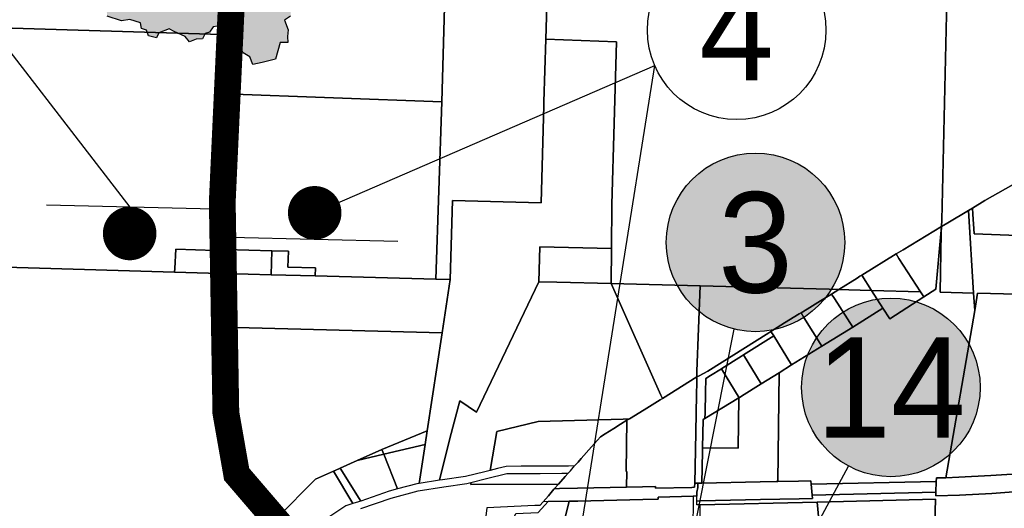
# Model space of a CAD drawing. Header units: feet. Extents: x 1267057 to 1687180, y 157668 to 661817.
# Tile 64 of 157: x 1331326 to 1336843, y 281977 to 284711. Entities that reach past the tile are written whole.
import ezdxf
from ezdxf.enums import TextEntityAlignment as Align

# ---------------------------------------------------------------- set-up
doc = ezdxf.new("R2010")
doc.units = ezdxf.units.FT
doc.header["$MEASUREMENT"] = 0
doc.linetypes.add('F', pattern=[0.15, 0.1, -0.05])
for name, color, linetype in [('61', 247, 'Continuous'), ('CL-TICK-PI', 1, 'Continuous'), ('Hatch-sign', 9, 'Continuous'), ('mercercounty', 247, 'Continuous'), ('SHEET', 4, 'Continuous')]:
    doc.layers.add(name, color=color, linetype=linetype)
doc.styles.get("Standard").update_dxf_attribs({"font": 'font31.shx'})

# ---------------------------------------------------------------- blocks, each defined once
blk = doc.blocks.new('370')
at = {"color": 0, "linetype": 'ByBlock'}
for p, q in [((0, 0.1001), (0, -0.1001)), ((0, 0), (0.063, 0))]:
    blk.add_line(p, q, dxfattribs=at)

msp = doc.modelspace()

# ---------------------------------------------------------------- hatches: boundary and pattern name
at = {"layer": 'Hatch-sign'}
h = msp.add_hatch(color=256, dxfattribs=at)
h.dxf.hatch_style = 1
h.paths.add_polyline_path([(1332198.6, 286562.7), (1332258.7, 286558.6), (1332322.5, 286523.5), (1332376.5, 286501.4), (1332442.6, 286449.2), (1332482.1, 286449.8), (1332498.8, 286492.6), (1332529, 286459.5), (1332564.9, 286453.6), (1332627, 286375.1), (1332678.3, 286358.1), (1332739.7, 286385), (1332785.6, 286389.4), (1332819.1, 286416), (1332906.5, 286438.8), (1332930.9, 286425.2), (1332977.1, 286427.9), (1333000.4, 286438), (1333040.8, 286429), (1333111.8, 286488.7), (1333184.9, 286559.1), (1333297.4, 286625.4), (1333465.4, 286688.3), (1333598.3, 286744.6), (1333617.5, 285892.8), (1333597.8, 285880.9), (1333567.3, 285886.5), (1333546.8, 285862.6), (1333572.2, 285822.7), (1333584.2, 285780.6), (1333573.6, 285734.2), (1333584, 285695.9), (1333576.9, 285663.8), (1333557.7, 285632), (1333551.1, 285601.6), (1333534.8, 285569.5), (1333536.2, 285551.6), (1333520.6, 285537.4), (1333523.4, 285484.1), (1333515.6, 285454.6), (1333518.3, 285429.1), (1333493, 285422.5), (1333498.8, 285401.4), (1333482.8, 285385.2), (1333486.2, 285357.2), (1333468, 285339.4), (1333485.7, 285303.6), (1333471.5, 285292.3), (1333459.8, 285248.8), (1333427.4, 285240), (1333362.6, 285160.5), (1333339.8, 285130.5), (1333314.1, 285123), (1333299.9, 285092.1), (1333268.3, 285092), (1333220.5, 285070.6), (1333189.6, 285107.4), (1333135.4, 285063.1), (1333129.1, 285011.9), (1333060.6, 285013.6), (1333063.3, 284987.7), (1333048, 284980.1), (1333034.1, 284954.2), (1333042.2, 284908.2), (1333010.1, 284896.4), (1333014, 284869.7), (1333034.5, 284853.3), (1333043.7, 284802.2), (1333009.6, 284812.6), (1332981.6, 284769.5), (1332952.9, 284779.6), (1332962.3, 284816.1), (1332913.8, 284860), (1332867.9, 284824.8), (1332844, 284768.7), (1332843.7, 284730.9), (1332809.5, 284708), (1332831.4, 284654.6), (1332827.4, 284617.9), (1332828.1, 284583), (1332785.3, 284584.2), (1332759.4, 284489.9), (1332685.1, 284471.9), (1332633.5, 284461.1), (1332615.3, 284504), (1332578.4, 284526.5), (1332554.4, 284569.6), (1332501.4, 284575.5), (1332488.9, 284634.7), (1332483, 284682.7), (1332410.6, 284670.9), (1332390.7, 284641.5), (1332365, 284633.6), (1332350, 284604), (1332315, 284601.6), (1332277.5, 284587.6), (1332252.9, 284616.6), (1332191.3, 284645.8), (1332163.6, 284660.8), (1332105.7, 284637.4), (1332093.4, 284609.8), (1332047.3, 284622), (1332036.5, 284652.8), (1332008.6, 284662.1), (1332002.5, 284694.8), (1331942.9, 284712.2), (1331897.3, 284705.2), (1331816.9, 284731.6), (1331812, 284774.6), (1331784.6, 284827), (1331770.3, 284863.4), (1331719.5, 284891.2), (1331709.2, 284934.4), (1331693, 284933.2), (1331678.1, 284915.6), (1331621.7, 284907.5), (1331599.1, 284925.2), (1331567.5, 284955.4), (1331525.7, 284930.5), (1331571.7, 286571.9), (1332208.5, 286582.6)])
h = msp.add_hatch(color=256, dxfattribs=at)
h.dxf.hatch_style = 1
edge = h.paths.add_edge_path()
edge.add_arc((1335448.8, 283465.2), 500, 0, 360)
h = msp.add_hatch(color=256, dxfattribs=at)
h.dxf.hatch_style = 1
edge = h.paths.add_edge_path()
edge.add_arc((1336207.4, 282653), 500, 0, 360)

# ---------------------------------------------------------------- linework, layer by layer
at = {"layer": '61', "color": 5, "linetype": 'Continuous'}
msp.add_lwpolyline([(1332843.7, 284730.9), (1332809.5, 284708), (1332831.4, 284654.6), (1332827.4, 284617.9), (1332828.1, 284583), (1332785.3, 284584.2), (1332759.4, 284489.9), (1332685.1, 284471.9), (1332633.5, 284461.1), (1332615.3, 284504), (1332578.4, 284526.5), (1332554.4, 284569.6), (1332501.4, 284575.5), (1332488.9, 284634.7), (1332483, 284682.7), (1332410.6, 284670.9), (1332390.7, 284641.5), (1332365, 284633.6), (1332350, 284604), (1332315, 284601.6), (1332277.5, 284587.6), (1332252.9, 284616.6), (1332191.3, 284645.8), (1332163.6, 284660.8), (1332105.7, 284637.4), (1332093.4, 284609.8), (1332047.3, 284622), (1332036.5, 284652.8), (1332008.6, 284662.1), (1332002.5, 284694.8), (1331942.9, 284712.2), (1331897.3, 284705.2), (1331816.9, 284731.6)], dxfattribs=at)
at = {"layer": 'CL-TICK-PI', "linetype": 'F', "const_width": 150, "flags": 128}
msp.add_lwpolyline([(1278726.1, 291441.2), (1278739.4, 292634.1), (1278808, 296859.6), (1278599.9, 297874.7), (1278337.8, 299104.9), (1278376.5, 299576.7), (1278522.3, 300169.8), (1278570.7, 300614), (1278639.8, 301882.3), (1278871.1, 311352.3), (1279266, 312724.1), (1280579.5, 317679.4), (1282289.2, 323400.3), (1282390.3, 323708.6), (1282544, 324029.8), (1282724.7, 324283), (1283315.7, 324565), (1283545, 324920.4), (1283559.6, 325732.5), (1283573.5, 327065.1), (1283548.9, 327583.1), (1283633.3, 328034.2), (1283710, 328291.3), (1286625, 328349.9), (1290460.4, 328287.8), (1294648.1, 328199.9), (1301631.8, 328078.3), (1305762.9, 328102.2), (1312041.6, 328020.3), (1318209.9, 327795.5), (1324061.8, 327717.1), (1326180, 327672.3), (1326669.4, 327726.5), (1326991.3, 327860.3), (1327316.5, 328079.1), (1327717.5, 328368.2), (1328057.1, 328647.3), (1328548, 328738.1), (1328766.9, 328729.7), (1328918.3, 328736.6), (1333724, 328617.2), (1333478.9, 321499.4), (1333267, 311918.4), (1333096.1, 304581.3), (1332834.1, 295132.5), (1332705.1, 292166.6), (1332521.8, 285002.6), (1332461.3, 283691), (1332481.5, 282510.6), (1332542, 282167.5), (1333162.5, 281444), (1333604.7, 281069), (1334711.8, 280780.7), (1334642.5, 280489.3), (1334608, 280251.9), (1334600.6, 280140.9)], dxfattribs=at)
at = {"layer": 'mercercounty'}
for points in [[(1334292.4, 285231.6), (1334302.1, 285560.9), (1334632.1, 285550.9), (1334943.8, 285541.4), (1334953.9, 285890.3), (1335213.4, 285882.7), (1335196.2, 285271.6), (1336530, 285232.9), (1336492.6, 283589.3), (1336491.8, 283553.9), (1336275.8, 283424.2), (1336236.3, 283400), (1336045.1, 283281.7), (1336034.3, 283275), (1336018.5, 283265.2), (1335916, 283200.8), (1335861.1, 283202.3), (1335138.6, 283221.1), (1334639.6, 283234.1), (1334641.2, 283429.9), (1334643.3, 283676.3), (1334670, 284586.9), (1334274, 284602.7), (1334292.4, 285231.6)], [(1333311.5, 285261.4), (1333562.5, 285253.8), (1333720, 285249), (1333690.9, 284251.7), (1332478.5, 284296.7), (1332481.7, 284400.5), (1332487.8, 284628.6), (1332490.8, 284737.7), (1332499, 285013.2), (1332509.4, 285285.8), (1332539.4, 285284.9), (1332732, 285279.1), (1332911.9, 285273.6), (1333091.8, 285268.1), (1333311.5, 285261.4)], [(1334021.9, 285239.8), (1334292.4, 285231.6), (1334274, 284602.7), (1334263.7, 284251.4), (1334263.1, 284230.5), (1334247.1, 283686.8), (1333751.1, 283699.5), (1333737.7, 283257.6), (1333657.7, 283259.7), (1333690.9, 284251.7), (1333720, 285249), (1333842, 285245.3), (1334021.9, 285239.8)], [(1332451.3, 283418.9), (1332421.4, 283419.8), (1332201.2, 283426.2), (1332195.5, 283317.9), (1332194.5, 283298.8), (1331119.7, 283330.8), (1331120.2, 283349.3), (1331160, 284668.2), (1332457.8, 284629.5), (1332487.8, 284628.6), (1332481.7, 284400.5), (1332478.5, 284296.7), (1332478.5, 284296.3), (1332470.4, 284038.4), (1332459.9, 283672.8), (1332451.6, 283425.3), (1332451.3, 283418.9)], [(1333609.8, 282409.9), (1333693.1, 282959.2), (1333738.3, 283257.6), (1333737.7, 283257.6), (1333751.1, 283699.5), (1334247.1, 283686.8), (1334263.1, 284230.5), (1334263.7, 284251.4), (1334274, 284602.7), (1334670, 284586.9), (1334643.3, 283676.3), (1334641.2, 283429.9), (1334239.9, 283440.6), (1334234.1, 283244.7), (1333885.2, 282514), (1333791.5, 282579), (1333736.2, 282366.6), (1333679.2, 282133.2), (1333565.2, 282116.1), (1333598.2, 282333.9), (1333609.8, 282409.9)], [(1332739, 283417.6), (1332481.5, 283424.5), (1332451.6, 283425.3), (1332459.9, 283672.8), (1332470.4, 284038.4), (1332478.5, 284296.3), (1332478.5, 284296.7), (1333690.9, 284251.7), (1333657.7, 283259.7), (1332981.3, 283277.3), (1332982.8, 283323.1), (1332829.2, 283327.2), (1332832, 283415.2), (1332739, 283417.6)], [(1336664.4, 283657), (1336734.4, 283698.8), (1337007.7, 283855.2), (1337230.5, 283978.3), (1337234.6, 283980.6), (1337218.9, 283491.3), (1337134, 283494.8), (1337054, 283498.1), (1337014.3, 283499.7), (1336673.2, 283512.8), (1336666.4, 283623.3), (1336664.4, 283657)], [(1336491.8, 283553.9), (1336527, 283575), (1336642.1, 283643.7), (1336670.8, 283181.2), (1336484.2, 283186), (1336489.6, 283517.6), (1336491.8, 283553.9)], [(1337134, 283494.8), (1337139, 283168.9), (1337059, 283171), (1336693.5, 283180.6), (1336676.9, 283083.6), (1336670.8, 283181.2), (1336642.1, 283643.7), (1336664.4, 283657), (1336666.4, 283623.3), (1336673.2, 283512.8), (1337014.3, 283499.7), (1337054, 283498.1), (1337134, 283494.8)], [(1336462, 282126.9), (1335761.1, 282110.7), (1335759.1, 282130.8), (1335690.6, 282128.9), (1335574.2, 282126.9), (1335580.9, 282735.6), (1335650, 282779), (1335819.7, 282883.5), (1335993.4, 282990.8), (1336163.1, 283096.1), (1336200.8, 283037.1), (1336392.6, 283160.1), (1336459.1, 283202.7), (1336491.8, 283553.9), (1336489.6, 283517.6), (1336484.2, 283186), (1336670.8, 283181.2), (1336676.9, 283083.6), (1336516, 282147.9), (1336462.9, 282146.4), (1336462, 282126.9)], [(1336491.8, 283553.9), (1336459.1, 283202.7), (1336392.6, 283160.1), (1336373.8, 283188.9), (1336252.7, 283374.9), (1336236.3, 283400), (1336275.8, 283424.2), (1336491.8, 283553.9)], [(1334639.6, 283234.1), (1334335.7, 283242), (1334234.1, 283244.7), (1334239.9, 283440.6), (1334641.2, 283429.9), (1334639.6, 283234.1)], [(1332447.1, 283291.3), (1332194.5, 283298.8), (1332195.5, 283317.9), (1332201.2, 283426.2), (1332421.4, 283419.8), (1332451.3, 283418.9), (1332447.1, 283291.3)], [(1332451.3, 283418.9), (1332451.6, 283425.3), (1332481.5, 283424.5), (1332739, 283417.6), (1332734.8, 283283.8), (1332477, 283290.5), (1332447.1, 283291.3), (1332451.3, 283418.9)], [(1332734.8, 283283.8), (1332739, 283417.6), (1332832, 283415.2), (1332829.2, 283327.2), (1332982.8, 283323.1), (1332981.3, 283277.3), (1332734.8, 283283.8)], [(1336045.1, 283281.7), (1336236.3, 283400), (1336252.7, 283374.9), (1336373.8, 283188.9), (1336099.3, 283196.1), (1336045.1, 283281.7)], [(1332734.8, 283283.8), (1332981.3, 283277.3), (1333657.7, 283259.7), (1333737.7, 283257.6), (1333738.3, 283257.6), (1333693.1, 282959.2), (1332467.7, 282990.7), (1332439, 282991.5), (1332447.1, 283291.3), (1332477, 283290.5), (1332734.8, 283283.8)], [(1336045.1, 283281.7), (1336099.3, 283196.1), (1335970.9, 283199.4), (1335919.6, 283200.7), (1335916, 283200.8), (1336018.5, 283265.2), (1336034.3, 283275), (1336045.1, 283281.7)], [(1334234.1, 283244.7), (1334335.7, 283242), (1334639.6, 283234.1), (1334919, 282610.1), (1334927.1, 282591.9), (1334914.1, 282583.7), (1334825.1, 282528.6), (1334742.4, 282477.4), (1334706.9, 282476.3), (1334232.1, 282462.4), (1333999.9, 282406.7), (1333961.9, 282188.9), (1333931.6, 282181.3), (1333823.3, 282154.5), (1333696, 282135.7), (1333679.2, 282133.2), (1333736.2, 282366.6), (1333791.5, 282579), (1333885.2, 282514), (1334234.1, 283244.7)], [(1334639.6, 283234.1), (1335138.6, 283221.1), (1335120.9, 282744.2), (1335120.2, 282711.5), (1334927.1, 282591.9), (1334919, 282610.1), (1334639.6, 283234.1)], [(1335138.6, 283221.1), (1335861.1, 283202.3), (1335916, 283200.8), (1335875.3, 283175.7), (1335864.6, 283169.2), (1335813.6, 283137.8), (1335738, 283090.8), (1335704.9, 283070.9), (1335694.2, 283064.5), (1335610.5, 283013.8), (1335534.6, 282966.2), (1335523.4, 282959.2), (1335182, 282745), (1335133.5, 282718), (1335120.2, 282711.5), (1335120.9, 282744.2), (1335138.6, 283221.1)], [(1335704.9, 283070.9), (1335738, 283090.8), (1335813.6, 283137.8), (1335864.6, 283169.2), (1335875.3, 283175.7), (1335891.6, 283150.7), (1335993.4, 282990.8), (1335819.7, 282883.5), (1335720.3, 283045.3), (1335704.9, 283070.9)], [(1335993.4, 282990.8), (1335891.6, 283150.7), (1335875.3, 283175.7), (1335916, 283200.8), (1335919.6, 283200.7), (1335970.9, 283199.4), (1336099.3, 283196.1), (1336163.1, 283096.1), (1335993.4, 282990.8)], [(1336163.1, 283096.1), (1336099.3, 283196.1), (1336373.8, 283188.9), (1336392.6, 283160.1), (1336200.8, 283037.1), (1336163.1, 283096.1)], [(1337820.4, 282808.5), (1337807.3, 282306.3), (1337745.5, 282293.1), (1337645.8, 282272.4), (1337464.2, 282239.8), (1337272, 282210.9), (1337098.2, 282187.7), (1336886.2, 282168.4), (1336766.9, 282159.5), (1336588.3, 282149.9), (1336516, 282147.9), (1336676.9, 283083.6), (1336693.5, 283180.6), (1337059, 283171), (1337139, 283168.9), (1337829.3, 283150.9), (1337820.4, 282808.5)], [(1335550.9, 282941), (1335534.6, 282966.2), (1335610.5, 283013.8), (1335694.2, 283064.5), (1335704.9, 283070.9), (1335720.3, 283045.3), (1335819.7, 282883.5), (1335650, 282779), (1335550.9, 282941)], [(1332723.9, 281927.8), (1332703, 281950.4), (1332677.2, 281978.3), (1332595, 282074.2), (1332512.7, 282188.1), (1332484, 282240.5), (1332455.3, 282321.8), (1332439.8, 282384.7), (1332433.2, 282424.4), (1332427.2, 282555), (1332439, 282991.5), (1332467.7, 282990.7), (1333693.1, 282959.2), (1333609.8, 282409.9), (1333355.6, 282305.1), (1333217.2, 282243.6), (1333121.1, 282200.8), (1333115, 282198.1), (1333084.5, 282184.6), (1332983.1, 282139.9), (1332769.7, 281922.5), (1332748.6, 281901), (1332723.9, 281927.8)], [(1335125.8, 282117.3), (1335108.1, 282116.8), (1335111.8, 282301.7), (1335115.9, 282507.6), (1335118, 282613.9), (1335119.4, 282681.1), (1335120.2, 282711.5), (1335133.5, 282718), (1335182, 282745), (1335523.4, 282959.2), (1335534.6, 282966.2), (1335550.9, 282941), (1335381.4, 282834.7), (1335370.2, 282827.7), (1335260.2, 282758.6), (1335258.7, 282757.6), (1335197.5, 282719.4), (1335169.8, 282703.2), (1335168.3, 282625.5), (1335166, 282511), (1335165.4, 282479.5), (1335155.2, 282473.5), (1335152, 282314.7), (1335151.7, 282295.4), (1335148.1, 282117.8), (1335125.8, 282117.3)], [(1335650, 282779), (1335580.9, 282735.6), (1335480.6, 282672.7), (1335381.4, 282834.7), (1335550.9, 282941), (1335650, 282779)], [(1335480.6, 282672.7), (1335370.5, 282603.6), (1335357.6, 282595.8), (1335258.7, 282757.6), (1335260.2, 282758.6), (1335370.2, 282827.7), (1335381.4, 282834.7), (1335480.6, 282672.7)], [(1335574.2, 282126.9), (1335564.6, 282126.7), (1335474.5, 282125.2), (1335148.1, 282117.8), (1335151.7, 282295.4), (1335152, 282314.7), (1335351.6, 282312.7), (1335354.7, 282594.1), (1335357.6, 282595.8), (1335370.5, 282603.6), (1335480.6, 282672.7), (1335580.9, 282735.6), (1335574.2, 282126.9)], [(1335258.7, 282757.6), (1335357.6, 282595.8), (1335354.7, 282594.1), (1335165.4, 282479.5), (1335166, 282511), (1335168.3, 282625.5), (1335169.8, 282703.2), (1335197.5, 282719.4), (1335258.7, 282757.6)], [(1334742.4, 282477.4), (1334825.1, 282528.6), (1334914.1, 282583.7), (1334927.1, 282591.9), (1335120.2, 282711.5), (1335119.4, 282681.1), (1335118, 282613.9), (1335115.9, 282507.6), (1335111.8, 282301.7), (1335108.1, 282116.8), (1335107.6, 282094), (1335092.3, 282093.7), (1334887.9, 282089), (1334887.7, 282099), (1334815.7, 282097.4), (1334726.5, 282095.3), (1334727.8, 282182.5), (1334724.6, 282182.6), (1334728.8, 282469), (1334742.4, 282477.4)], [(1335152, 282314.7), (1335155.2, 282473.5), (1335165.4, 282479.5), (1335354.7, 282594.1), (1335351.6, 282312.7), (1335152, 282314.7)], [(1334435.1, 282213.4), (1334401.6, 282213.1), (1334241.5, 282212.2), (1334136.9, 282211.6), (1334051.2, 282211.1), (1334002.6, 282199), (1333961.9, 282188.9), (1333999.9, 282406.7), (1334232.1, 282462.4), (1334706.9, 282476.3), (1334742.4, 282477.4), (1334728.8, 282469), (1334693.2, 282446.9), (1334655.1, 282423.3), (1334606.7, 282393.3), (1334581.3, 282377.5), (1334530.3, 282320.3), (1334472.9, 282255.8), (1334454.6, 282235.3), (1334435.1, 282213.4)], [(1334344.8, 282112), (1334383.4, 282155.3), (1334398.9, 282172.7), (1334411.6, 282186.9), (1334435.1, 282213.4), (1334454.6, 282235.3), (1334472.9, 282255.8), (1334530.3, 282320.3), (1334581.3, 282377.5), (1334606.7, 282393.3), (1334655.1, 282423.3), (1334693.2, 282446.9), (1334728.8, 282469), (1334724.6, 282182.6), (1334727.8, 282182.5), (1334726.5, 282095.3), (1334452.2, 282089.1), (1334351.3, 282086.7), (1334321.7, 282086.1), (1334344.8, 282112)], [(1333609.8, 282409.9), (1333598.2, 282333.9), (1333365.9, 282278.8), (1333355.6, 282305.1), (1333609.8, 282409.9)], [(1333365.9, 282278.8), (1333598.2, 282333.9), (1333565.2, 282116.1), (1333551, 282114), (1333442.2, 282084.6), (1333365.9, 282278.8)], [(1333217.2, 282243.6), (1333365.9, 282278.8), (1333442.2, 282084.6), (1333396.8, 282072.4), (1333236.8, 282017.1), (1333121.1, 282200.8), (1333217.2, 282243.6)], [(1333217.2, 282243.6), (1333355.6, 282305.1), (1333365.9, 282278.8), (1333217.2, 282243.6)], [(1336462, 282126.9), (1336462.9, 282146.4), (1336516, 282147.9), (1336588.3, 282149.9), (1336766.9, 282159.5), (1336886.2, 282168.4), (1337098.2, 282187.7), (1337272, 282210.9), (1337464.2, 282239.8), (1337645.8, 282272.4), (1337745.5, 282293.1), (1337807.3, 282306.3), (1337804.7, 282203.4), (1337766.1, 282195.2), (1337664.8, 282174.2), (1337480.5, 282141.1), (1337286, 282111.9), (1337109.4, 282088.3), (1336894.4, 282068.8), (1336773.3, 282059.7), (1336592.4, 282049.9), (1336458.5, 282046.3), (1336459.4, 282066.8), (1336462, 282126.9)], [(1333193.7, 282002.8), (1333154.3, 281989.9), (1333046.9, 281919.1), (1332929.6, 281836.7), (1332883.5, 281802.4), (1332853.4, 281831.8), (1332769.7, 281922.5), (1332983.1, 282139.9), (1333084.5, 282184.6), (1333193.7, 282002.8)], [(1333236.8, 282017.1), (1333224.3, 282012.8), (1333193.7, 282002.8), (1333084.5, 282184.6), (1333115, 282198.1), (1333121.1, 282200.8), (1333236.8, 282017.1)], [(1334398.9, 282172.7), (1334383.4, 282155.3), (1334344.8, 282112), (1333853.5, 282109), (1333853.7, 282120.9), (1333941.2, 282142.5), (1334056.2, 282171.1), (1334137.1, 282171.6), (1334241.7, 282172.2), (1334364, 282172.9), (1334398.9, 282172.7)], [(1334259.8, 282013.2), (1334288.3, 282046.4), (1334319.1, 282083), (1334321.7, 282086.1), (1334351.3, 282086.7), (1334452.2, 282089.1), (1334726.5, 282095.3), (1334815.7, 282097.4), (1334887.7, 282099), (1334887.9, 282089), (1335092.3, 282093.7), (1335107.6, 282094), (1335108.1, 282116.8), (1335125.8, 282117.3), (1335125.4, 282093.7), (1335120.5, 282067.4), (1335120.2, 282044.3), (1335100.2, 282043.9), (1334902.9, 282039.3), (1334903.1, 282027.8), (1334817.3, 282026), (1334454.3, 282017), (1334404.1, 282017), (1334286.7, 282014.3), (1334261.5, 282013.3), (1334259.8, 282013.2)], [(1335767, 282050.8), (1335768.9, 282031.1), (1335692.9, 282029), (1335476.5, 282025.2), (1335139.8, 282017.8), (1335119.8, 282017.4), (1335120.2, 282044.3), (1335120.5, 282067.4), (1335125.4, 282093.7), (1335125.8, 282117.3), (1335148.1, 282117.8), (1335474.5, 282125.2), (1335564.6, 282126.7), (1335574.2, 282126.9), (1335690.6, 282128.9), (1335759.1, 282130.8), (1335761.1, 282110.7), (1335767, 282050.8)], [(1335761.1, 282110.7), (1336462, 282126.9), (1336459.4, 282066.8), (1335767, 282050.8), (1335761.1, 282110.7)], [(1334310.7, 281634.9), (1333963.1, 281559.5), (1333977, 281684.8), (1334106.9, 281946.6), (1334231.4, 281952.3), (1334286.7, 282014.3), (1334404.1, 282017), (1334363, 281849), (1334310.7, 281634.9)], [(1335098.2, 281846.3), (1335016.1, 281859.2), (1334950.3, 281873.2), (1334857.5, 281880.7), (1334836.4, 281881.7), (1334737.8, 281886.1), (1334639.9, 281888.6), (1334363, 281849), (1334404.1, 282017), (1334454.3, 282017), (1334817.3, 282026), (1334903.1, 282027.8), (1334902.9, 282039.3), (1335100.2, 282043.9), (1335098.2, 281846.3)], [(1335376.9, 281822.3), (1335138, 281829.1), (1335139.6, 281996.3), (1335793.6, 282011.4), (1335862.2, 281298.9), (1335863.1, 281289.5), (1335670.8, 281290), (1335563.5, 281291.2), (1335604.1, 281687), (1335609.4, 281733.1), (1335618.9, 281815.5), (1335466.3, 281819.8), (1335376.9, 281822.3)], [(1335880.9, 281103.6), (1335863.1, 281289.5), (1335862.2, 281298.9), (1335793.6, 282011.4), (1336457.4, 282026.8), (1336440, 281421.5), (1336409.4, 280357.2), (1336304.4, 280376.7), (1336271.4, 280390.1), (1336196.9, 280420.5), (1336188.1, 280429.8), (1336102.5, 280520.5), (1336051.5, 280616.6), (1335981.7, 280786.4), (1335916.3, 280999.5), (1335880.9, 281103.6)]]:
    msp.add_lwpolyline(points, close=True, dxfattribs=at)
for points in [[(1337901.9, 285798.9), (1337865.5, 284472.5), (1337861.7, 284333.1), (1337692.2, 284235.8), (1337478.1, 284117.4), (1337477.2, 284082.4), (1337465.2, 283652.1), (1337842.8, 283644), (1337829.3, 283150.9), (1337139, 283168.9), (1337134, 283494.8), (1337218.9, 283491.3), (1337234.6, 283980.6), (1337230.5, 283978.3), (1337007.7, 283855.2), (1336734.4, 283698.8), (1336664.4, 283657), (1336642.1, 283643.7), (1336527, 283575), (1336491.8, 283553.9), (1336492.6, 283589.3), (1336530, 285232.9)], [(1332490.8, 284737.7), (1332487.8, 284628.6), (1332457.8, 284629.5), (1331160, 284668.2), (1330022.5, 284702.2), (1329840.4, 284707.1), (1329420.5, 284720.6)], [(1331119.7, 283330.8), (1332194.5, 283298.8), (1332447.1, 283291.3), (1332439, 282991.5), (1332427.2, 282555), (1332433.2, 282424.4), (1332439.8, 282384.7), (1332455.3, 282321.8), (1332484, 282240.5), (1332512.7, 282188.1), (1332595, 282074.2), (1332677.2, 281978.3), (1332703, 281950.4)], [(1333237, 281974.9), (1333408.5, 282034.1), (1333559.2, 282074.7), (1333701.9, 282096.2), (1333831, 282115.3), (1333853.7, 282120.9), (1333853.5, 282109), (1334344.8, 282112), (1334321.7, 282086.1), (1334319.1, 282083), (1334288.3, 282046.4), (1334259.8, 282013.2), (1334239.7, 281992), (1334212.8, 281991.5), (1333942.8, 281979.6), (1333937.9, 281932.4)], [(1337173, 281431.1), (1336440, 281421.5), (1336457.4, 282026.8), (1335793.6, 282011.4), (1335139.6, 281996.3), (1335139.6, 281996.3), (1335119.6, 281995.8), (1335119.8, 282017.4), (1335139.8, 282017.8), (1335476.5, 282025.2), (1335692.9, 282029), (1335768.9, 282031.1), (1335767, 282050.8), (1336459.4, 282066.8), (1336458.5, 282046.3), (1336592.4, 282049.9), (1336773.3, 282059.7), (1336894.4, 282068.8)]]:
    msp.add_lwpolyline(points, dxfattribs=at)
at = {"layer": 'SHEET'}
msp.add_line((1334371.3, 281223.1), (1334884.9, 284454.3), dxfattribs=at)
for points in [[(1331946.1, 283662.5), (1330981.8, 284909.7)], [(1332979.2, 283630.4), (1334884.9, 284454.3)], [(1334978.4, 281213.1), (1335330, 282979.5)], [(1335020.2, 280448.1), (1335970.4, 282212.8)]]:
    msp.add_lwpolyline(points, dxfattribs=at)
at = {"layer": 'SHEET', "const_width": 150}
for points in [[(1332945.6, 283697.5, 1), (1333012.9, 283563.4, 1)], [(1331976.2, 283447.9, 1), (1331908.8, 283582, 1)]]:
    msp.add_lwpolyline(points, format="xyb", close=True, dxfattribs=at)
at = {"layer": 'SHEET'}
for centre in [(1335343.8, 284652.7), (1335448.8, 283465.2), (1336207.4, 282653)]:
    msp.add_circle(centre, 500, dxfattribs=at)

# ---------------------------------------------------------------- block references
at = {"layer": 'SHEET', "xscale": 4687.500000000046, "yscale": 4687.500000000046, "zscale": 4687.500000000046}
for p, rotation in [((1332975.7, 283482.9), 88.61849914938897), ((1331946.1, 283662.5), 268.6184991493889)]:
    msp.add_blockref('370', p, dxfattribs=dict(at, rotation=rotation))

# ---------------------------------------------------------------- texts
at = {"layer": 'SHEET'}
for s, p in [('4', (1335343.8, 284652.7)), ('3', (1335448.8, 283465.2)), ('14', (1336207.4, 282653))]:
    msp.add_text(s, height=562.5, dxfattribs=at).set_placement(p, align=Align.MIDDLE_CENTER)

doc.saveas('drawing.dxf')
